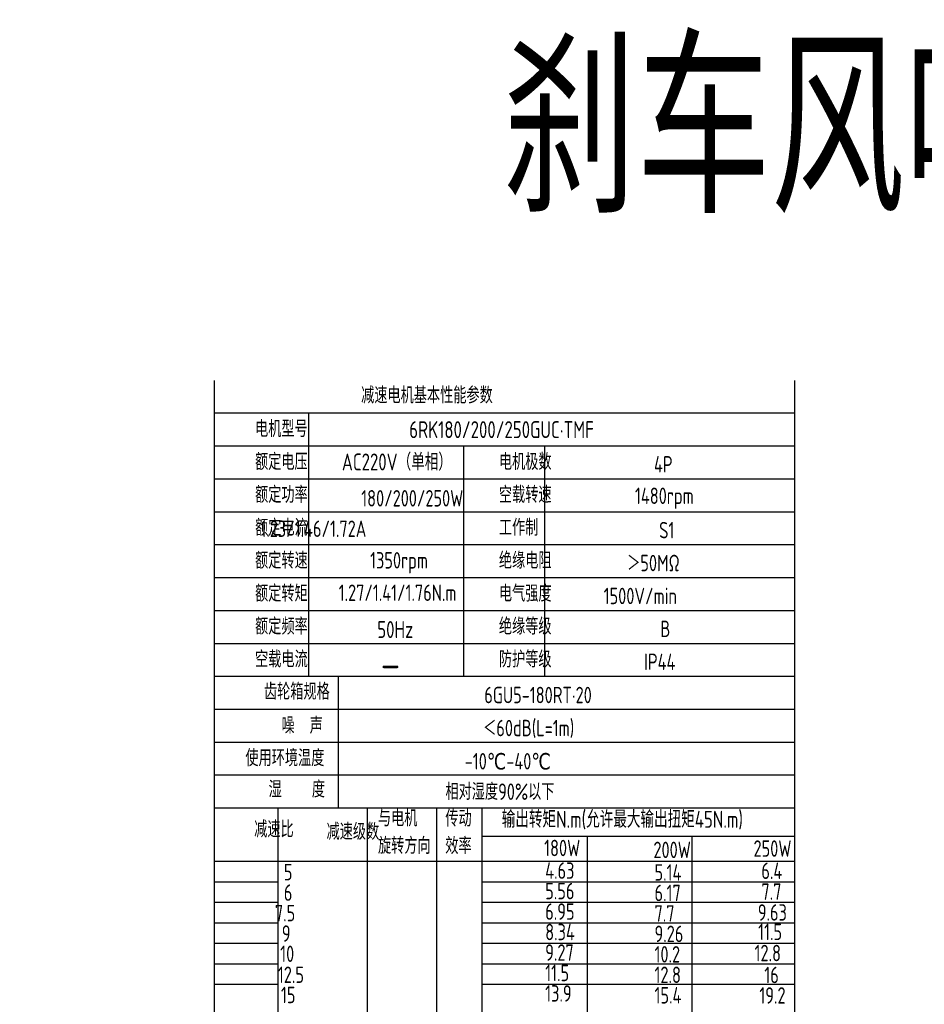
# Model space of a CAD drawing. Header units: inches. Extents: x 331 to 12887, y -474 to 4488.
# Tile 87 of 122: x 9964 to 10503, y 1232 to 1820. Entities that reach past the tile are written whole.
import ezdxf

# ---------------------------------------------------------------- set-up
doc = ezdxf.new("R2010")
doc.units = ezdxf.units.IN
doc.header["$LTSCALE"] = 10
doc.header["$MEASUREMENT"] = 0
for name, color, linetype in [('1轮廓实线层', 7, 'Continuous'), ('2细线层', 4, 'Continuous'), ('6文字层', 3, 'Continuous')]:
    doc.layers.add(name, color=color, linetype=linetype)
doc.styles.add('PC_TEXTSTYLE', font='isocp.shx', dxfattribs={"width": 0.8, "bigfont": 'HZFS.SHX'})

msp = doc.modelspace()

# ---------------------------------------------------------------- linework, layer by layer
at = {"layer": '1轮廓实线层'}
for p, q in [((10079.45394, 1604.50322), (10079.45394, 1395.8275)), ((10079.45394, 1604.50322), (10079.45394, 1388.52085)), ((10425.63749, 1604.50323), (10425.63749, 1045.8466)), ((10079.45394, 1391.363), (10079.45394, 1010.77014)), ((10079.45394, 1383.90003), (10079.45394, 989.98093))]:
    msp.add_line(p, q, dxfattribs=at)
at = {"layer": '1轮廓实线层', "color": 4}
for p, q in [((10239.48311, 1332.58801), (10425.63749, 1332.58801)), ((10301.98316, 1332.58802), (10301.98316, 1061.09835)), ((10364.48316, 1332.58802), (10364.48316, 1061.09835)), ((10239.48311, 1317.57411), (10293.12701, 1317.57411))]:
    msp.add_line(p, q, dxfattribs=at)
at = {"layer": '2细线层'}
for p, q in [((10425.63749, 1584.86846), (10079.45394, 1584.86846)), ((10135.71415, 1584.86846), (10135.71415, 1427.79037)), ((10425.63749, 1565.2337), (10079.45394, 1565.2337)), ((10228.19123, 1565.2337), (10228.19123, 1427.79037)), ((10276.62159, 1565.2337), (10276.62159, 1427.79037)), ((10425.63749, 1545.59894), (10079.45394, 1545.59894)), ((10425.63749, 1525.96418), (10079.45394, 1525.96418)), ((10425.63749, 1506.32942), (10079.45394, 1506.32942)), ((10425.63749, 1486.69465), (10079.45394, 1486.69465)), ((10425.63749, 1467.05989), (10079.45394, 1467.05989)), ((10425.63749, 1447.42513), (10079.45394, 1447.42513)), ((10425.63749, 1427.79037), (10079.45394, 1427.79037)), ((10153.56381, 1427.79037), (10153.56381, 1349.25133)), ((10425.63749, 1408.15561), (10079.45394, 1408.15561)), ((10425.63749, 1388.52085), (10079.45394, 1388.52085)), ((10425.63749, 1388.52085), (10079.45394, 1388.52085)), ((10425.63749, 1368.88609), (10079.45394, 1368.88609)), ((10425.63749, 1368.88609), (10079.45394, 1368.88609)), ((10320.05797, 1349.25133), (10079.45394, 1349.25133)), ((10425.63749, 1349.25133), (10079.45394, 1349.25133)), ((10117.61178, 1024.45895), (10117.61178, 1349.25133)), ((10170.9335, 1061.09836), (10170.9335, 1349.25133)), ((10212.39923, 1061.09836), (10212.39923, 1349.25133)), ((10239.48311, 1061.09834), (10239.48311, 1349.25133)), ((10079.45394, 1317.57411), (10425.63749, 1317.57411)), ((10079.45394, 1305.36098), (10117.61178, 1305.36098)), ((10239.48311, 1305.36098), (10425.63749, 1305.36098)), ((10079.45394, 1293.14785), (10117.61178, 1293.14785)), ((10239.48311, 1293.14785), (10425.63749, 1293.14785)), ((10079.45394, 1280.93472), (10117.61178, 1280.93472)), ((10239.48311, 1280.93472), (10425.63749, 1280.93472)), ((10079.45394, 1268.72159), (10117.61178, 1268.72159)), ((10239.48311, 1268.72159), (10425.63749, 1268.72159)), ((10079.45394, 1256.50845), (10117.61178, 1256.50845)), ((10239.48311, 1256.50845), (10425.63749, 1256.50845)), ((10079.45394, 1244.29532), (10117.61178, 1244.29532)), ((10239.48311, 1244.29532), (10425.63749, 1244.29532))]:
    msp.add_line(p, q, dxfattribs=at)

# ---------------------------------------------------------------- texts
at = {"layer": '6文字层', "attachment_point": 1, "style": 'PC_TEXTSTYLE'}
for s, insert, char_height, width in [('{\\C3;刹车风叶长款接线盒}', (10251.49992, 1804.39953), 100, 1329.5136723), ('{\\C3;调速风叶长款接线盒}', (9048.61857, 1713.7005), 100, 830.3971716), ('{\\C3;减速电机基本性能参数}', (10167.19387, 1600.53954), 9.8173806, 114.5470827), ('{\\C3;         电机型号 }', (10063.49782, 1580.4785), 9.8173806, 114.5470827), ('\\pi10.584;{\\C3;      6RK180/200/250GUC·TMF}', (10157.51759, 1580.16899), 10.125695, 165.6865698), ('{\\C3;       AC220V（单相）}', (10123.30393, 1560.88652), 10.125695, 118.1444291), ('{\\C3;         额定电压}', (10063.49782, 1560.84373), 9.8173806, 114.5470827), ('{\\C3;         电机极数}', (10208.96912, 1560.84373), 9.8173806, 114.5470827), ('{\\C3;         4P}', (10301.49293, 1559.33674), 9.8173806, 114.5470827), ('{\\C3;         额定功率}', (10063.49782, 1541.20897), 9.8173806, 114.5470827), ('{\\C3;             180/200/250W}', (10108.98649, 1539.05623), 9.8016727, 127.912641), ('{\\C3;         空载转速}', (10208.96912, 1541.20897), 9.8173806, 114.5470827), ('{\\C3;          1480rpm}', (10285.65655, 1540.55441), 9.8173806, 114.5470827), ('{\\C3;         额定电流}', (10063.49782, 1521.57421), 9.8173806, 114.5470827), ('{\\C3;              1.23/1.46/1.72A}', (10107.13633, 1520.89571), 9.8016727, 114.3638074), ('{\\C3;         工作制}', (10208.96912, 1521.57421), 9.8173806, 114.5470827), ('{\\C3;           S1}', (10295.5764, 1520.06722), 9.8173806, 114.5470827), ('{\\C3;         额定转速}', (10063.49782, 1501.93945), 9.8173806, 114.5470827), ('{\\C3;       1350rpm}', (10141.18593, 1502.05912), 9.8016727, 114.3638074), ('{\\C3;         绝缘电阻}', (10208.96912, 1501.93945), 9.8173806, 114.5470827), ('{\\C3;       ＞50MΩ}', (10294.46706, 1500.43246), 9.8173806, 114.5470827), ('{\\C3;         额定转矩}', (10063.49782, 1482.30469), 9.8173806, 114.5470827), ('{\\C3;       1.27/1.41/1.76N.m}', (10122.41851, 1482.71166), 9.8016727, 114.3638074), ('{\\C3;         电气强度}', (10208.96912, 1482.30469), 9.8173806, 114.5470827), ('{\\C3;  1500V/min}', (10302.9015, 1480.7977), 9.8173806, 114.5470827), ('{\\C3;         额定频率}', (10063.49782, 1462.66993), 9.8173806, 114.5470827), ('{\\C3;         绝缘等级}', (10208.96912, 1462.66993), 9.8173806, 114.5470827), ('{\\C3;        50Hz}', (10139.77782, 1460.90662), 10.125695, 118.1444291), ('{\\C3;          B}', (10300.75335, 1461.16294), 9.8173806, 114.5470827), ('{\\C3;         空载电流}', (10063.49782, 1443.03517), 9.8173806, 114.5470827), ('{\\C3;         防护等级}', (10208.96912, 1443.03517), 9.8173806, 114.5470827), ('{\\C3;         IP44}', (10295.5764, 1441.52818), 9.8173806, 114.5470827), ('{\\C3;        \\H1.6708x;—}', (10143.22342, 1443.477), 9.8173806, 114.5470827), ('{\\C3;              齿轮箱规格}', (10046.37795, 1423.75124), 9.8173806, 114.5470827), ('{\\C3;             6GU5-180RT·20}', (10182.29941, 1421.70102), 9.8173806, 135.0078869), ('{\\C3;              噪  声}', (10056.85054, 1403.50665), 9.8173806, 114.5470827), ('{\\C3;              ＜60dB(L=1m)}', (10177.13315, 1402.00613), 9.8173806, 114.5470827), ('{\\C3;       使用环境温度}', (10066.71875, 1384.13088), 9.8173806, 114.5470827), ('{\\C3;       -10℃-40℃}', (10197.57466, 1382.17902), 9.8173806, 114.5470827), ('{\\C3;           湿    度}', (10062.58998, 1365.43111), 9.8173806, 114.5470827), ('{\\C3;      相对湿度90%以下}', (10190.54879, 1364.03279), 9.8173806, 114.5470827), ('{\\C3;与电机\\P旋转方向}', (10177.22918, 1348.18351), 9.817381, 114.5470827), ('{\\C3;传动\\P效率}', (10217.41199, 1348.08064), 9.817381, 114.5470827), ('{\\C3;输出转矩N.m(允许最大输出扭矩45N.m)}', (10251.08355, 1347.69752), 10.125695, 176.1418605), ('{\\C3;              减速比}', (10040.53764, 1341.62568), 9.8173806, 114.5470827), ('{\\C3;              减速级数}', (10083.6976, 1340.20171), 9.8173806, 114.5470827), ('{\\C3;                180W}', (10204.51993, 1330.43789), 9.8173806, 114.5470827), ('{\\C3;                200W}', (10269.72877, 1329.3292), 9.8173806, 114.5470827), ('{\\C3;                250W}', (10329.43368, 1330.10419), 9.8173806, 114.5470827), ('{\\C3;                   5}', (10035.78186, 1316.03125), 9.8173806, 114.5470827), ('{\\C3;                4.63}', (10205.15941, 1316.95249), 9.8173806, 114.5470827), ('{\\C3;                5.14}', (10270.36825, 1315.84381), 9.8173806, 114.5470827), ('{\\C3;                6.4}', (10334.12148, 1316.83167), 9.8173806, 114.5470827), ('{\\C3;                5.56}', (10205.15941, 1304.73936), 9.8173806, 114.5470827), ('{\\C3;                7.7}', (10334.12148, 1304.40569), 9.8173806, 114.5470827), ('{\\C3;                   6}', (10035.78186, 1303.81812), 9.8173806, 114.5470827), ('{\\C3;                6.17}', (10270.36825, 1303.63067), 9.8173806, 114.5470827), ('{\\C3;                6.95}', (10205.15941, 1292.52623), 9.8173806, 114.5470827), ('{\\C3;                  7.5}', (10034.92039, 1291.60499), 9.8173806, 114.5470827), ('{\\C3;                7.7}', (10270.36825, 1291.41754), 9.8173806, 114.5470827), ('{\\C3;                9.63}', (10331.99076, 1291.97964), 9.8173806, 114.5470827), ('{\\C3;                  9}', (10039.05646, 1279.39185), 9.8173806, 114.5470827), ('{\\C3;                8.34}', (10205.15941, 1280.3131), 9.8173806, 114.5470827), ('{\\C3;                9.26}', (10270.36825, 1279.20441), 9.8173806, 114.5470827), ('{\\C3;                11.5}', (10332.20388, 1280.40516), 9.8173806, 114.5470827), ('{\\C3;                   10}', (10033.59745, 1267.32652), 9.8173806, 114.5470827), ('{\\C3;                9.27}', (10205.15941, 1268.09996), 9.8173806, 114.5470827), ('{\\C3;                10.2}', (10270.36825, 1266.99128), 9.8173806, 114.5470827), ('{\\C3;                12.8}', (10330.07316, 1267.76626), 9.8173806, 114.5470827), ('{\\C3;                   12.5}', (10032.23141, 1254.81342), 9.8173806, 114.5470827), ('{\\C3;                11.5}', (10205.15941, 1255.88683), 9.8173806, 114.5470827), ('{\\C3;                12.8}', (10270.36825, 1254.77815), 9.8173806, 114.5470827), ('{\\C3;                16}', (10335.89795, 1254.69092), 9.8173806, 114.5470827), ('{\\C3;                   15}', (10034.05893, 1242.75246), 9.8173806, 114.5470827), ('{\\C3;                13.9}', (10205.15941, 1243.6737), 9.8173806, 114.5470827), ('{\\C3;                15.4}', (10270.36825, 1242.56501), 9.8173806, 114.5470827), ('{\\C3;                19.2}', (10332.92157, 1242.4643), 9.8173806, 114.5470827)]:
    msp.add_mtext(s, dxfattribs=dict(at, insert=insert, char_height=char_height, width=width))

doc.saveas('drawing.dxf')
